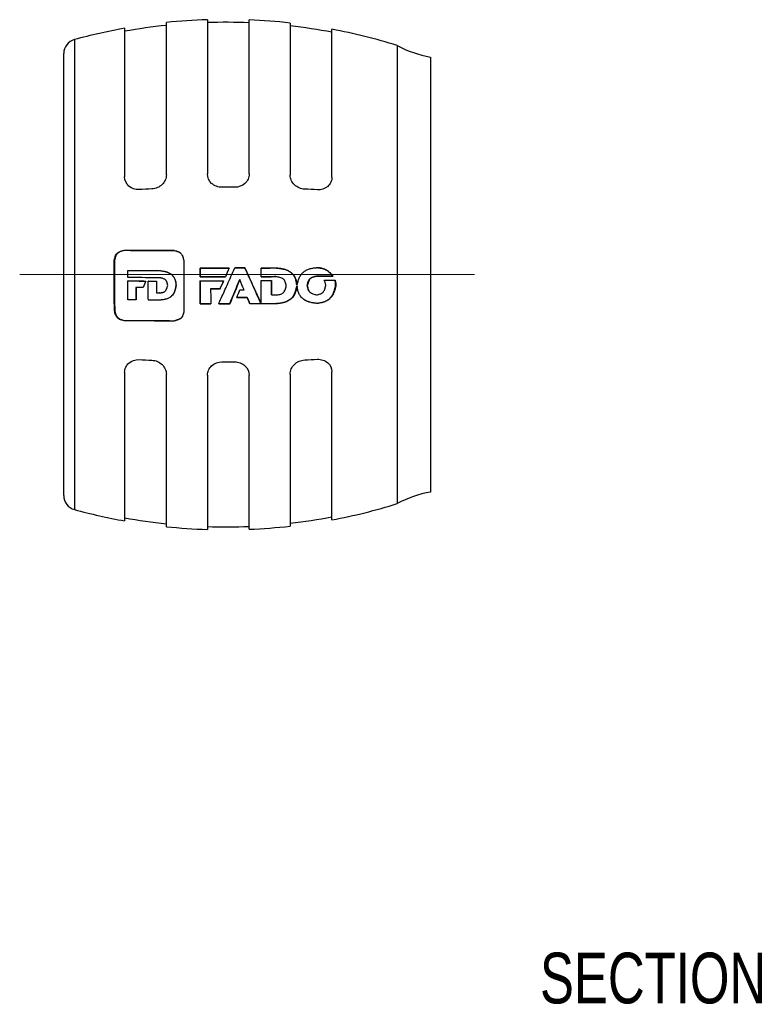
# Model space of a CAD drawing. Header units: millimetres. Extents: x 0 to 210, y 0 to 297.
# Tile 6 of 11: x 102 to 152, y 187 to 255. Entities that reach past the tile are written whole.
import ezdxf

# ---------------------------------------------------------------- set-up
doc = ezdxf.new("R2010")
doc.units = ezdxf.units.MM
doc.styles.add('SLDTEXTSTYLE3', font='TXT', dxfattribs={"width": 0.75})

msp = doc.modelspace()

# ---------------------------------------------------------------- linework, layer by layer
at = {"color": 7, "linetype": 'Continuous', "lineweight": 25}
for p, q in [((111.65, 244.289), (111.65, 254.802)), ((114.48, 254.993), (114.48, 244.355)), ((117.36, 244.35), (117.36, 254.98)), ((120.19, 254.763), (120.19, 244.276)), ((108.77, 254.397), (108.77, 244.15)), ((123.07, 244.128), (123.07, 254.331)), ((127.57, 253.211), (127.57, 221.611)), ((104.57, 222.168), (104.57, 252.655)), ((129.87, 252.411), (129.87, 222.411)), ((108.75, 239.075), (108.732, 239.085)), ((108.08, 238.407), (108.061, 238.412)), ((112.198, 239.061), (112.189, 239.07)), ((113.984, 237.856), (113.98, 237.858)), ((117.065, 237.873), (117.068, 237.876)), ((119.178, 237.864), (119.187, 237.867)), ((121.734, 237.842), (121.984, 237.887)), ((121.984, 237.887), (122, 237.889)), ((113.983, 237.258), (113.978, 237.257)), ((115.83, 237.503), (115.72, 237.258)), ((115.72, 237.258), (115.72, 237.257)), ((116.713, 237.066), (116.716, 237.064)), ((119.114, 237.268), (119.123, 237.267)), ((119.194, 237.268), (119.202, 237.267)), ((121.983, 237.296), (121.999, 237.295)), ((123.135, 237.307), (123.154, 237.306)), ((109.004, 236.975), (108.987, 236.973)), ((110.057, 236.528), (110.043, 236.523)), ((110.243, 236.968), (110.229, 236.965)), ((110.415, 236.967), (110.402, 236.964)), ((110.971, 236.964), (110.959, 236.962)), ((112.323, 236.674), (112.314, 236.67)), ((114.707, 236.431), (114.704, 236.425)), ((115.349, 236.431), (115.348, 236.425)), ((120.649, 236.693), (120.661, 236.689)), ((120.65, 236.61), (120.662, 236.606)), ((121.358, 236.65), (121.372, 236.646)), ((123.322, 236.67), (123.342, 236.666)), ((110.972, 236.157), (110.96, 236.15)), ((111.199, 236.156), (111.187, 236.149)), ((117.214, 235.841), (117.218, 235.832)), ((118.902, 236.011), (118.91, 236.003)), ((109.562, 235.669), (109.546, 235.659)), ((113.986, 235.399), (113.982, 235.388)), ((116.02, 235.402), (116.021, 235.39)), ((117.405, 235.406), (117.409, 235.394)), ((118.176, 235.413), (118.182, 235.402)), ((118.178, 235.407), (118.185, 235.396)), ((119.168, 235.411), (119.176, 235.4)), ((121.984, 235.43), (121.999, 235.418)), ((108.088, 234.92), (108.069, 234.905)), ((108.756, 234.25), (108.738, 234.231)), ((112.203, 234.226), (112.194, 234.208)), ((108.77, 230.672), (108.77, 220.426)), ((111.65, 220.021), (111.65, 230.534)), ((114.48, 230.468), (114.48, 219.83)), ((117.36, 219.843), (117.36, 230.473)), ((120.19, 230.547), (120.19, 220.06)), ((123.07, 220.492), (123.07, 230.695))]:
    msp.add_line(p, q, dxfattribs=at)
at = {"color": 8, "linetype": 'Continuous', "lineweight": 25}
msp.add_line((105.308, 253.62), (105.308, 221.203), dxfattribs=at)
at = {"color": 7, "linetype": 'Continuous', "lineweight": 18}
msp.add_line((132.906, 237.411), (101.534, 237.411), dxfattribs=at)
at = {"color": 7, "linetype": 'Continuous', "lineweight": 25, "flags": 128}
for points in [[(112.001, 235.922), (112.006, 235.927), (112.011, 235.931)], [(121.655, 236.128), (121.662, 236.124), (121.671, 236.12)]]:
    msp.add_lwpolyline(points, dxfattribs=at)
at = {"color": 7, "linetype": 'Continuous', "lineweight": 25}
for centre, radius, start, end in [((115.739, 215.264), 39.749, 91.81532, 95.90478), ((115.739, 215.264), 39.549, 87.65115, 91.8245), ((115.739, 215.264), 39.749, 83.57082, 87.66298), ((115.739, 215.264), 39.749, 100.09792, 105.21487), ((115.739, 215.264), 39.549, 95.93475, 100.14953), ((115.739, 215.264), 39.549, 79.3177, 83.53817), ((115.739, 215.264), 39.749, 72.68396, 79.37207), ((105.57, 252.655), 1, 105.21487, 180), ((131.318, 260.279), 8, 242.0667, 259.57529), ((115.645, 130.183), 113.247, 92.52786, 92.9736), ((115.739, 127.221), 116.21, 89.6939, 90.12777), ((115.854, 130.581), 112.848, 86.84203, 87.28942), ((115.645, 344.64), 113.247, 267.0264, 267.47214), ((115.739, 347.601), 116.21, 269.87223, 270.3061), ((115.854, 344.242), 112.848, 272.71058, 273.15797), ((105.57, 222.168), 1, 180, 254.78513), ((131.318, 214.543), 8, 100.42471, 117.9333), ((115.739, 259.558), 39.749, 280.62793, 287.31604), ((115.739, 259.558), 39.749, 254.78513, 259.90208), ((115.739, 259.558), 39.549, 259.85047, 264.06525), ((115.739, 259.558), 39.749, 272.33702, 276.42918), ((115.739, 259.558), 39.549, 276.46183, 280.6823), ((115.739, 259.558), 39.749, 264.09522, 268.18468), ((115.739, 259.558), 39.549, 268.1755, 272.34885)]:
    msp.add_arc(centre, radius, start, end, dxfattribs=at)
for points, knots in [([(109.77, 243.277), (109.639, 243.27), (109.51, 243.288), (109.268, 243.368), (109.157, 243.431), (108.88, 243.672), (108.77, 243.906), (108.77, 244.15)], [0, 0, 0, 0, 0.25, 0.25, 0.5, 0.5, 1, 1, 1, 1]), ([(111.65, 244.289), (111.65, 244.167), (111.624, 244.046), (111.523, 243.818), (111.449, 243.711), (111.264, 243.532), (111.152, 243.458), (110.912, 243.356), (110.782, 243.325), (110.65, 243.32)], [0, 0, 0, 0, 0.25, 0.25, 0.5, 0.5, 0.75, 0.75, 1, 1, 1, 1]), ([(115.48, 243.431), (115.348, 243.431), (115.219, 243.455), (114.976, 243.548), (114.865, 243.616), (114.589, 243.873), (114.48, 244.112), (114.48, 244.355)], [0, 0, 0, 0, 0.25, 0.25, 0.5, 0.5, 1, 1, 1, 1]), ([(117.36, 244.35), (117.36, 244.229), (117.334, 244.109), (117.234, 243.886), (117.16, 243.784), (116.884, 243.528), (116.625, 243.428), (116.36, 243.43)], [0, 0, 0, 0, 0.25, 0.25, 0.5, 0.5, 1, 1, 1, 1]), ([(121.19, 243.303), (121.059, 243.309), (120.93, 243.339), (120.689, 243.443), (120.578, 243.517), (120.392, 243.697), (120.317, 243.804), (120.217, 244.031), (120.19, 244.154), (120.19, 244.276)], [0, 0, 0, 0, 0.25, 0.25, 0.5, 0.5, 0.75, 0.75, 1, 1, 1, 1]), ([(123.07, 244.128), (123.07, 244.005), (123.044, 243.887), (122.943, 243.668), (122.868, 243.57), (122.591, 243.329), (122.333, 243.243), (122.07, 243.258)], [0, 0, 0, 0, 0.25, 0.25, 0.5, 0.5, 1, 1, 1, 1]), ([(108.061, 238.412), (108.07, 238.457), (108.089, 238.546), (108.124, 238.673), (108.175, 238.789), (108.25, 238.884), (108.352, 238.955), (108.469, 239.008), (108.599, 239.049), (108.687, 239.073), (108.732, 239.085)], [0, 0, 0, 0, 0.132137, 0.259551, 0.379438, 0.493749, 0.603741, 0.73416, 0.865031, 1, 1, 1, 1]), ([(108.75, 239.075), (108.72, 239.067), (108.694, 239.06), (108.661, 239.051), (108.65, 239.048), (108.636, 239.044), (108.632, 239.043), (108.626, 239.041), (108.624, 239.04), (108.621, 239.04), (108.62, 239.039), (108.618, 239.039), (108.617, 239.039), (108.592, 239.031), (108.569, 239.024), (108.537, 239.013), (108.526, 239.01), (108.512, 239.005), (108.507, 239.003), (108.5, 239), (108.497, 238.999), (108.493, 238.998), (108.491, 238.997), (108.443, 238.978), (108.402, 238.959), (108.348, 238.928), (108.332, 238.918), (108.309, 238.901), (108.302, 238.895), (108.287, 238.884), (108.281, 238.879), (108.26, 238.859), (108.246, 238.845), (108.228, 238.821), (108.222, 238.814), (108.21, 238.797), (108.205, 238.788), (108.19, 238.764), (108.181, 238.746), (108.168, 238.718), (108.163, 238.708), (108.157, 238.693), (108.155, 238.688), (108.151, 238.678), (108.149, 238.672), (108.141, 238.649), (108.134, 238.63), (108.125, 238.598), (108.122, 238.587), (108.117, 238.57), (108.116, 238.564), (108.114, 238.555), (108.113, 238.552), (108.112, 238.548), (108.111, 238.546), (108.111, 238.543), (108.11, 238.541), (108.103, 238.51), (108.093, 238.466), (108.08, 238.407)], [0, 0, 0, 0, 0.0625, 0.0625, 0.09375, 0.09375, 0.109375, 0.109375, 0.1171875, 0.1171875, 0.1210937, 0.1210937, 0.125, 0.125, 0.1875, 0.1875, 0.21875, 0.21875, 0.234375, 0.234375, 0.2421875, 0.2421875, 0.25, 0.25, 0.375, 0.375, 0.4375, 0.4375, 0.46875, 0.46875, 0.5, 0.5, 0.5625, 0.5625, 0.59375, 0.59375, 0.625, 0.625, 0.6875, 0.6875, 0.71875, 0.71875, 0.734375, 0.734375, 0.75, 0.75, 0.8125, 0.8125, 0.84375, 0.84375, 0.859375, 0.859375, 0.8671875, 0.8671875, 0.8710937, 0.8710937, 0.875, 0.875, 1, 1, 1, 1]), ([(108.732, 239.085), (108.926, 239.084), (109.281, 239.083), (109.763, 239.081), (110.143, 239.079), (110.621, 239.076), (111.291, 239.073), (111.87, 239.071), (112.189, 239.07)], [0, 0, 0, 0, 0.16947, 0.309294, 0.419472, 0.500004, 0.72449, 1, 1, 1, 1]), ([(112.198, 239.061), (111.85, 239.062), (111.532, 239.063), (111.1, 239.064), (110.963, 239.065), (110.77, 239.066), (110.707, 239.066), (110.615, 239.066), (110.585, 239.067), (110.541, 239.067), (110.527, 239.067), (110.505, 239.067), (110.498, 239.067), (110.487, 239.067), (110.483, 239.067), (110.478, 239.067), (110.476, 239.067), (110.472, 239.067), (110.47, 239.067), (110.318, 239.068), (110.099, 239.069), (109.525, 239.072), (109.171, 239.074), (108.75, 239.075)], [0, 0, 0, 0, 0.25, 0.25, 0.375, 0.375, 0.4375, 0.4375, 0.46875, 0.46875, 0.484375, 0.484375, 0.4921875, 0.4921875, 0.4960937, 0.4960937, 0.4980469, 0.4980469, 0.5, 0.5, 0.75, 0.75, 1, 1, 1, 1]), ([(108.069, 234.905), (108.066, 235.044), (108.062, 235.325), (108.057, 235.755), (108.053, 236.2), (108.052, 236.709), (108.052, 237.265), (108.055, 237.851), (108.059, 238.229), (108.061, 238.412)], [0, 0, 0, 0, 0.119181, 0.2422394, 0.3691794, 0.5000055, 0.6768657, 0.8435279, 1, 1, 1, 1]), ([(108.08, 238.407), (108.077, 238.142), (108.074, 237.865), (108.072, 237.428), (108.072, 237.278), (108.071, 237.05), (108.071, 236.973), (108.071, 236.856), (108.071, 236.817), (108.071, 236.739), (108.071, 236.698), (108.073, 236.041), (108.078, 235.461), (108.088, 234.92)], [0, 0, 0, 0, 0.25, 0.25, 0.375, 0.375, 0.4375, 0.4375, 0.46875, 0.46875, 0.5, 0.5, 1, 1, 1, 1]), ([(112.189, 239.07), (112.234, 239.061), (112.322, 239.042), (112.448, 239.006), (112.563, 238.956), (112.657, 238.879), (112.727, 238.776), (112.778, 238.658), (112.818, 238.526), (112.841, 238.436), (112.853, 238.391)], [0, 0, 0, 0, 0.132, 0.259283, 0.379082, 0.493427, 0.603513, 0.734094, 0.865023, 1, 1, 1, 1]), ([(112.198, 239.061), (112.286, 239.042), (112.414, 239.015), (112.571, 238.949), (112.63, 238.895), (112.658, 238.869)], [0, 0, 0, 0, 0.531023, 0.776425, 1, 1, 1, 1]), ([(112.853, 238.391), (112.852, 238.259), (112.851, 237.995), (112.849, 237.6), (112.848, 237.206), (112.848, 236.814), (112.849, 236.422), (112.85, 236.033), (112.852, 235.645), (112.854, 235.259), (112.856, 235.003), (112.857, 234.876)], [0, 0, 0, 0, 0.112444, 0.224553, 0.336329, 0.44777, 0.55888, 0.669656, 0.780102, 0.890216, 1, 1, 1, 1]), ([(113.98, 237.858), (114.147, 237.858), (114.481, 237.858), (114.983, 237.858), (115.486, 237.858), (115.822, 237.857), (115.989, 237.857)], [0, 0, 0, 0, 0.249556, 0.499408, 0.749556, 1, 1, 1, 1]), ([(115.259, 235.39), (115.317, 235.52), (115.442, 235.798), (115.64, 236.242), (115.863, 236.739), (116.108, 237.29), (116.28, 237.674), (116.37, 237.875)], [0, 0, 0, 0, 0.1577678, 0.336661, 0.5366739, 0.7577939, 1, 1, 1, 1]), ([(116.37, 237.875), (116.487, 237.875), (116.719, 237.875), (116.952, 237.876), (117.068, 237.876)], [0, 0, 0, 0, 0.499936, 1, 1, 1, 1]), ([(117.068, 237.876), (117.127, 237.747), (117.242, 237.492), (117.412, 237.116), (117.576, 236.751), (117.735, 236.397), (117.889, 236.055), (118.037, 235.724), (118.134, 235.508), (118.182, 235.402)], [0, 0, 0, 0, 0.1562844, 0.3080931, 0.4554253, 0.598281, 0.736661, 0.8705666, 1, 1, 1, 1]), ([(118.183, 237.861), (118.351, 237.862), (118.685, 237.863), (119.02, 237.866), (119.187, 237.867)], [0, 0, 0, 0, 0.500797, 1, 1, 1, 1]), ([(120.649, 236.693), (120.64, 236.751), (120.632, 236.802), (120.621, 236.867), (120.617, 236.887), (120.612, 236.914), (120.61, 236.922), (120.608, 236.934), (120.607, 236.938), (120.606, 236.944), (120.605, 236.946), (120.605, 236.949), (120.604, 236.95), (120.604, 236.951), (120.604, 236.952), (120.593, 237), (120.581, 237.045), (120.561, 237.106), (120.554, 237.126), (120.543, 237.154), (120.539, 237.163), (120.531, 237.182), (120.527, 237.19), (120.505, 237.238), (120.484, 237.275), (120.448, 237.329), (120.435, 237.347), (120.408, 237.382), (120.393, 237.4), (120.35, 237.45), (120.319, 237.481), (120.269, 237.525), (120.253, 237.539), (120.227, 237.56), (120.218, 237.566), (120.2, 237.579), (120.19, 237.586), (120.147, 237.616), (120.111, 237.638), (120.054, 237.668), (120.035, 237.678), (120.005, 237.692), (119.995, 237.696), (119.98, 237.703), (119.975, 237.705), (119.964, 237.709), (119.959, 237.712), (119.917, 237.729), (119.878, 237.742), (119.816, 237.761), (119.795, 237.767), (119.762, 237.776), (119.751, 237.779), (119.735, 237.783), (119.729, 237.784), (119.718, 237.787), (119.711, 237.788), (119.669, 237.798), (119.628, 237.806), (119.563, 237.817), (119.54, 237.821), (119.506, 237.826), (119.494, 237.828), (119.476, 237.83), (119.47, 237.831), (119.461, 237.832), (119.458, 237.833), (119.453, 237.833), (119.452, 237.834), (119.449, 237.834), (119.447, 237.834), (119.386, 237.842), (119.297, 237.852), (119.178, 237.864)], [0, 0, 0, 0, 0.0625, 0.0625, 0.09375, 0.09375, 0.109375, 0.109375, 0.1171875, 0.1171875, 0.1210937, 0.1210937, 0.1230469, 0.1230469, 0.125, 0.125, 0.1875, 0.1875, 0.21875, 0.21875, 0.234375, 0.234375, 0.25, 0.25, 0.3125, 0.3125, 0.34375, 0.34375, 0.375, 0.375, 0.4375, 0.4375, 0.46875, 0.46875, 0.484375, 0.484375, 0.5, 0.5, 0.5625, 0.5625, 0.59375, 0.59375, 0.609375, 0.609375, 0.6171875, 0.6171875, 0.625, 0.625, 0.6875, 0.6875, 0.71875, 0.71875, 0.734375, 0.734375, 0.7421875, 0.7421875, 0.75, 0.75, 0.8125, 0.8125, 0.84375, 0.84375, 0.859375, 0.859375, 0.8671875, 0.8671875, 0.8710937, 0.8710937, 0.8730469, 0.8730469, 0.875, 0.875, 1, 1, 1, 1]), ([(119.187, 237.867), (119.276, 237.858), (119.454, 237.84), (119.716, 237.797), (119.967, 237.724), (120.2, 237.601), (120.398, 237.425), (120.547, 237.204), (120.622, 236.95), (120.648, 236.777), (120.661, 236.689)], [0, 0, 0, 0, 0.128218, 0.254342, 0.377702, 0.500685, 0.626357, 0.750895, 0.874263, 1, 1, 1, 1]), ([(120.661, 236.689), (120.683, 236.771), (120.725, 236.934), (120.805, 237.171), (120.918, 237.39), (121.083, 237.573), (121.286, 237.715), (121.515, 237.809), (121.757, 237.86), (121.919, 237.88), (122, 237.889)], [0, 0, 0, 0, 0.128418, 0.254137, 0.37666, 0.499834, 0.62347, 0.750958, 0.875123, 1, 1, 1, 1]), ([(123.135, 237.307), (123.109, 237.334), (123.087, 237.359), (123.057, 237.39), (123.048, 237.4), (123.036, 237.413), (123.032, 237.418), (123.026, 237.424), (123.024, 237.426), (123.021, 237.428), (123.02, 237.429), (123.019, 237.431), (123.018, 237.432), (122.995, 237.456), (122.974, 237.477), (122.943, 237.507), (122.933, 237.517), (122.919, 237.531), (122.914, 237.535), (122.907, 237.542), (122.905, 237.544), (122.9, 237.548), (122.898, 237.55), (122.804, 237.637), (122.716, 237.701), (122.588, 237.769), (122.541, 237.788), (122.463, 237.813), (122.437, 237.821), (122.395, 237.831), (122.38, 237.835), (122.359, 237.839), (122.351, 237.841), (122.34, 237.843), (122.337, 237.844), (122.329, 237.845), (122.325, 237.846), (122.297, 237.851), (122.271, 237.855), (122.229, 237.861), (122.215, 237.863), (122.193, 237.866), (122.185, 237.867), (122.174, 237.868), (122.17, 237.869), (122.164, 237.869), (122.162, 237.87), (122.158, 237.87), (122.156, 237.87), (122.117, 237.875), (122.06, 237.88), (121.984, 237.887)], [0, 0, 0, 0, 0.0625, 0.0625, 0.09375, 0.09375, 0.109375, 0.109375, 0.1171875, 0.1171875, 0.1210937, 0.1210937, 0.125, 0.125, 0.1875, 0.1875, 0.21875, 0.21875, 0.234375, 0.234375, 0.2421875, 0.2421875, 0.25, 0.25, 0.5, 0.5, 0.625, 0.625, 0.6875, 0.6875, 0.71875, 0.71875, 0.734375, 0.734375, 0.7421875, 0.7421875, 0.75, 0.75, 0.8125, 0.8125, 0.84375, 0.84375, 0.859375, 0.859375, 0.8671875, 0.8671875, 0.8710937, 0.8710937, 0.875, 0.875, 1, 1, 1, 1]), ([(122, 237.889), (122.057, 237.884), (122.17, 237.874), (122.39, 237.845), (122.658, 237.767), (122.878, 237.592), (123.037, 237.433), (123.114, 237.349), (123.154, 237.306)], [0, 0, 0, 0, 0.128415, 0.254836, 0.498226, 0.743431, 0.8708, 1, 1, 1, 1]), ([(111.18, 237.688), (111.277, 237.675), (111.349, 237.665), (111.398, 237.657), (111.402, 237.656), (111.407, 237.655), (111.409, 237.655), (111.417, 237.654), (111.422, 237.653), (111.436, 237.65), (111.446, 237.649), (111.474, 237.643), (111.492, 237.64), (111.544, 237.629), (111.577, 237.621), (111.611, 237.612), (111.617, 237.61), (111.626, 237.608), (111.63, 237.607), (111.644, 237.603), (111.652, 237.6), (111.678, 237.592), (111.695, 237.586), (111.745, 237.569), (111.776, 237.556), (111.812, 237.538), (111.821, 237.534), (111.837, 237.526), (111.845, 237.522), (111.868, 237.509), (111.883, 237.5), (111.928, 237.472), (111.956, 237.452), (111.995, 237.42), (112.01, 237.408), (112.036, 237.383), (112.048, 237.371), (112.085, 237.332), (112.108, 237.304), (112.173, 237.216), (112.208, 237.153), (112.236, 237.079), (112.238, 237.073), (112.244, 237.058), (112.246, 237.05), (112.254, 237.026), (112.259, 237.01), (112.272, 236.958), (112.28, 236.922), (112.287, 236.88), (112.287, 236.88), (112.288, 236.877), (112.288, 236.875), (112.289, 236.871), (112.289, 236.868), (112.291, 236.858), (112.292, 236.851), (112.295, 236.829), (112.297, 236.813), (112.304, 236.759), (112.309, 236.718), (112.314, 236.67)], [0, 0, 0, 0, 0.125, 0.125, 0.1289062, 0.1289062, 0.1328125, 0.1328125, 0.140625, 0.140625, 0.15625, 0.15625, 0.1875, 0.1875, 0.25, 0.25, 0.2578125, 0.2578125, 0.265625, 0.265625, 0.28125, 0.28125, 0.3125, 0.3125, 0.375, 0.375, 0.390625, 0.390625, 0.40625, 0.40625, 0.4375, 0.4375, 0.5, 0.5, 0.53125, 0.53125, 0.5625, 0.5625, 0.625, 0.625, 0.75, 0.75, 0.765625, 0.765625, 0.78125, 0.78125, 0.8125, 0.8125, 0.875, 0.875, 0.8789062, 0.8789062, 0.8828125, 0.8828125, 0.890625, 0.890625, 0.90625, 0.90625, 0.9375, 0.9375, 1, 1, 1, 1]), ([(111.741, 236.668), (111.732, 236.719), (111.725, 236.756), (111.719, 236.782), (111.719, 236.785), (111.718, 236.79), (111.717, 236.793), (111.715, 236.8), (111.714, 236.805), (111.711, 236.819), (111.709, 236.828), (111.702, 236.854), (111.697, 236.87), (111.691, 236.889), (111.689, 236.894), (111.686, 236.903), (111.684, 236.907), (111.679, 236.919), (111.676, 236.927), (111.666, 236.95), (111.658, 236.965), (111.647, 236.984), (111.642, 236.991), (111.633, 237.005), (111.628, 237.011), (111.612, 237.029), (111.601, 237.04), (111.583, 237.056), (111.578, 237.06), (111.566, 237.069), (111.56, 237.073), (111.541, 237.086), (111.527, 237.094), (111.482, 237.117), (111.447, 237.13), (111.404, 237.143), (111.401, 237.144), (111.393, 237.147), (111.389, 237.148), (111.376, 237.151), (111.368, 237.154), (111.34, 237.161), (111.321, 237.165), (111.298, 237.17), (111.297, 237.17), (111.294, 237.171), (111.292, 237.172), (111.287, 237.173), (111.283, 237.173), (111.271, 237.176), (111.263, 237.178), (111.234, 237.183), (111.212, 237.188), (111.186, 237.193)], [0, 0, 0, 0, 0.125, 0.125, 0.1328125, 0.1328125, 0.140625, 0.140625, 0.15625, 0.15625, 0.1875, 0.1875, 0.25, 0.25, 0.265625, 0.265625, 0.28125, 0.28125, 0.3125, 0.3125, 0.375, 0.375, 0.40625, 0.40625, 0.4375, 0.4375, 0.5, 0.5, 0.53125, 0.53125, 0.5625, 0.5625, 0.625, 0.625, 0.75, 0.75, 0.765625, 0.765625, 0.78125, 0.78125, 0.8125, 0.8125, 0.875, 0.875, 0.8828125, 0.8828125, 0.890625, 0.890625, 0.90625, 0.90625, 0.9375, 0.9375, 1, 1, 1, 1]), ([(111.27, 237.676), (111.267, 237.676), (111.262, 237.677), (111.257, 237.677), (111.255, 237.678)], [0, 0, 0, 0, 0.499998, 1, 1, 1, 1]), ([(111.269, 237.675), (111.297, 237.672), (111.369, 237.662), (111.485, 237.643), (111.609, 237.616), (111.72, 237.582), (111.849, 237.529), (111.999, 237.437), (112.121, 237.307), (112.199, 237.187), (112.248, 237.081), (112.283, 236.962), (112.306, 236.822), (112.317, 236.727), (112.323, 236.674)], [0, 0, 0, 0, 0.051724, 0.13441, 0.219159, 0.286213, 0.348313, 0.476821, 0.608372, 0.674501, 0.739256, 0.822135, 0.902394, 1, 1, 1, 1]), ([(119.123, 237.267), (118.967, 237.266), (118.654, 237.264), (118.341, 237.263), (118.184, 237.262)], [0, 0, 0, 0, 0.499347, 1, 1, 1, 1]), ([(119.923, 236.641), (119.913, 236.687), (119.895, 236.778), (119.858, 236.907), (119.804, 237.024), (119.721, 237.114), (119.611, 237.176), (119.485, 237.217), (119.345, 237.245), (119.251, 237.26), (119.202, 237.267)], [0, 0, 0, 0, 0.132943, 0.260115, 0.378177, 0.49007, 0.598991, 0.729929, 0.862592, 1, 1, 1, 1]), ([(121.358, 236.65), (121.365, 236.68), (121.371, 236.705), (121.379, 236.738), (121.381, 236.748), (121.385, 236.761), (121.386, 236.766), (121.387, 236.772), (121.388, 236.773), (121.389, 236.776), (121.389, 236.777), (121.389, 236.779), (121.389, 236.779), (121.396, 236.805), (121.402, 236.827), (121.411, 236.858), (121.415, 236.868), (121.419, 236.882), (121.421, 236.887), (121.423, 236.894), (121.424, 236.896), (121.425, 236.901), (121.426, 236.903), (121.442, 236.95), (121.46, 236.989), (121.488, 237.041), (121.498, 237.057), (121.513, 237.079), (121.518, 237.086), (121.529, 237.1), (121.534, 237.106), (121.553, 237.126), (121.566, 237.139), (121.588, 237.157), (121.595, 237.162), (121.611, 237.173), (121.62, 237.179), (121.643, 237.193), (121.659, 237.202), (121.686, 237.214), (121.695, 237.218), (121.71, 237.224), (121.715, 237.226), (121.725, 237.229), (121.73, 237.232), (121.752, 237.239), (121.77, 237.245), (121.801, 237.254), (121.811, 237.257), (121.827, 237.261), (121.833, 237.262), (121.841, 237.264), (121.844, 237.265), (121.848, 237.266), (121.85, 237.267), (121.853, 237.267), (121.855, 237.268), (121.883, 237.275), (121.926, 237.284), (121.983, 237.296)], [0, 0, 0, 0, 0.0625, 0.0625, 0.09375, 0.09375, 0.109375, 0.109375, 0.1171875, 0.1171875, 0.1210937, 0.1210937, 0.125, 0.125, 0.1875, 0.1875, 0.21875, 0.21875, 0.234375, 0.234375, 0.2421875, 0.2421875, 0.25, 0.25, 0.375, 0.375, 0.4375, 0.4375, 0.46875, 0.46875, 0.5, 0.5, 0.5625, 0.5625, 0.59375, 0.59375, 0.625, 0.625, 0.6875, 0.6875, 0.71875, 0.71875, 0.734375, 0.734375, 0.75, 0.75, 0.8125, 0.8125, 0.84375, 0.84375, 0.859375, 0.859375, 0.8671875, 0.8671875, 0.8710937, 0.8710937, 0.875, 0.875, 1, 1, 1, 1]), ([(121.999, 237.295), (121.956, 237.286), (121.872, 237.269), (121.751, 237.236), (121.641, 237.188), (121.552, 237.116), (121.486, 237.017), (121.439, 236.903), (121.403, 236.776), (121.382, 236.69), (121.372, 236.646)], [0, 0, 0, 0, 0.132792, 0.260614, 0.38045, 0.494152, 0.603386, 0.733528, 0.864578, 1, 1, 1, 1]), ([(123.322, 236.67), (123.321, 236.711), (123.318, 236.747), (123.315, 236.794), (123.313, 236.808), (123.311, 236.827), (123.311, 236.833), (123.309, 236.842), (123.309, 236.845), (123.308, 236.85), (123.308, 236.852), (123.305, 236.87), (123.303, 236.884), (123.298, 236.907), (123.296, 236.915), (123.294, 236.926), (123.293, 236.93), (123.291, 236.936), (123.291, 236.938), (123.29, 236.942), (123.289, 236.945), (123.284, 236.967), (123.275, 236.996), (123.264, 237.036)], [0, 0, 0, 0, 0.25, 0.25, 0.375, 0.375, 0.4375, 0.4375, 0.46875, 0.46875, 0.5, 0.5, 0.625, 0.625, 0.6875, 0.6875, 0.71875, 0.71875, 0.734375, 0.734375, 0.75, 0.75, 1, 1, 1, 1]), ([(109.556, 236.532), (109.557, 236.388), (109.558, 236.1), (109.56, 235.813), (109.562, 235.669)], [0, 0, 0, 0, 0.4999482, 1, 1, 1, 1]), ([(110.971, 236.964), (110.971, 236.83), (110.971, 236.561), (110.972, 236.292), (110.972, 236.157)], [0, 0, 0, 0, 0.499985, 1, 1, 1, 1]), ([(112.314, 236.67), (112.296, 236.571), (112.281, 236.498), (112.27, 236.449), (112.269, 236.446), (112.268, 236.441), (112.268, 236.438), (112.266, 236.431), (112.265, 236.426), (112.261, 236.412), (112.259, 236.402), (112.252, 236.374), (112.247, 236.356), (112.232, 236.304), (112.221, 236.272), (112.209, 236.239), (112.207, 236.234), (112.203, 236.225), (112.202, 236.221), (112.197, 236.208), (112.193, 236.199), (112.182, 236.174), (112.175, 236.158), (112.151, 236.111), (112.135, 236.082), (112.108, 236.042), (112.097, 236.027), (112.076, 236), (112.064, 235.987), (112.029, 235.948), (112.003, 235.923), (111.961, 235.888), (111.948, 235.878), (111.92, 235.857), (111.906, 235.847), (111.862, 235.818), (111.831, 235.801), (111.735, 235.753), (111.666, 235.727), (111.588, 235.707), (111.585, 235.706), (111.577, 235.704), (111.573, 235.703), (111.561, 235.701), (111.553, 235.699), (111.528, 235.693), (111.512, 235.69), (111.459, 235.68), (111.422, 235.675), (111.38, 235.67), (111.38, 235.67), (111.377, 235.669), (111.375, 235.669), (111.371, 235.669), (111.368, 235.668), (111.358, 235.667), (111.351, 235.666), (111.328, 235.664), (111.312, 235.662), (111.259, 235.657), (111.217, 235.654), (111.17, 235.65)], [0, 0, 0, 0, 0.125, 0.125, 0.1289062, 0.1289062, 0.1328125, 0.1328125, 0.140625, 0.140625, 0.15625, 0.15625, 0.1875, 0.1875, 0.25, 0.25, 0.2578125, 0.2578125, 0.265625, 0.265625, 0.28125, 0.28125, 0.3125, 0.3125, 0.375, 0.375, 0.40625, 0.40625, 0.4375, 0.4375, 0.5, 0.5, 0.53125, 0.53125, 0.5625, 0.5625, 0.625, 0.625, 0.75, 0.75, 0.7578125, 0.7578125, 0.765625, 0.765625, 0.78125, 0.78125, 0.8125, 0.8125, 0.875, 0.875, 0.8789062, 0.8789062, 0.8828125, 0.8828125, 0.890625, 0.890625, 0.90625, 0.90625, 0.9375, 0.9375, 1, 1, 1, 1]), ([(111.187, 236.149), (111.212, 236.152), (111.234, 236.155), (111.262, 236.158), (111.271, 236.16), (111.283, 236.161), (111.286, 236.162), (111.291, 236.162), (111.293, 236.163), (111.296, 236.163), (111.297, 236.163), (111.32, 236.167), (111.339, 236.17), (111.366, 236.175), (111.374, 236.177), (111.386, 236.18), (111.39, 236.181), (111.398, 236.183), (111.401, 236.184), (111.48, 236.205), (111.538, 236.236), (111.598, 236.295), (111.616, 236.32), (111.641, 236.363), (111.649, 236.379), (111.661, 236.404), (111.665, 236.412), (111.67, 236.426), (111.672, 236.43), (111.676, 236.439), (111.678, 236.445), (111.685, 236.464), (111.69, 236.48), (111.698, 236.507), (111.701, 236.516), (111.705, 236.531), (111.707, 236.536), (111.709, 236.543), (111.71, 236.546), (111.711, 236.551), (111.712, 236.554), (111.719, 236.58), (111.729, 236.617), (111.741, 236.668)], [0, 0, 0, 0, 0.0625, 0.0625, 0.09375, 0.09375, 0.109375, 0.109375, 0.117188, 0.117188, 0.125, 0.125, 0.1875, 0.1875, 0.21875, 0.21875, 0.234375, 0.234375, 0.25, 0.25, 0.5, 0.5, 0.625, 0.625, 0.6875, 0.6875, 0.71875, 0.71875, 0.734375, 0.734375, 0.75, 0.75, 0.8125, 0.8125, 0.84375, 0.84375, 0.859375, 0.859375, 0.867188, 0.867188, 0.875, 0.875, 1, 1, 1, 1]), ([(112.323, 236.674), (112.296, 236.53), (112.256, 236.318), (112.141, 236.065), (112.05, 235.975), (112.008, 235.934)], [0, 0, 0, 0, 0.532039, 0.785984, 1, 1, 1, 1]), ([(113.982, 235.388), (113.981, 235.521), (113.98, 235.787), (113.979, 236.188), (113.978, 236.589), (113.978, 236.856), (113.978, 236.99)], [0, 0, 0, 0, 0.250075, 0.500099, 0.750074, 1, 1, 1, 1]), ([(114.704, 236.425), (114.705, 236.252), (114.705, 235.906), (114.707, 235.561), (114.708, 235.388)], [0, 0, 0, 0, 0.499953, 1, 1, 1, 1]), ([(118.182, 235.402), (118.183, 235.534), (118.185, 235.799), (118.186, 236.198), (118.186, 236.596), (118.185, 236.863), (118.185, 236.996)], [0, 0, 0, 0, 0.2500238, 0.5000298, 0.7500208, 1, 1, 1, 1]), ([(118.909, 236.999), (118.909, 236.833), (118.91, 236.5), (118.91, 236.169), (118.91, 236.003)], [0, 0, 0, 0, 0.500015, 1, 1, 1, 1]), ([(119.168, 235.411), (119.226, 235.416), (119.277, 235.42), (119.343, 235.427), (119.363, 235.429), (119.39, 235.432), (119.399, 235.433), (119.411, 235.434), (119.415, 235.434), (119.421, 235.435), (119.422, 235.435), (119.425, 235.436), (119.426, 235.436), (119.428, 235.436), (119.428, 235.436), (119.478, 235.442), (119.524, 235.449), (119.589, 235.46), (119.61, 235.463), (119.64, 235.47), (119.65, 235.472), (119.665, 235.475), (119.669, 235.476), (119.677, 235.478), (119.679, 235.478), (119.684, 235.479), (119.686, 235.48), (119.782, 235.502), (119.87, 235.531), (119.991, 235.585), (120.03, 235.604), (120.086, 235.636), (120.104, 235.647), (120.131, 235.664), (120.14, 235.67), (120.157, 235.682), (120.165, 235.688), (120.211, 235.721), (120.245, 235.749), (120.293, 235.794), (120.308, 235.809), (120.336, 235.841), (120.35, 235.858), (120.387, 235.905), (120.41, 235.939), (120.443, 235.994), (120.454, 236.013), (120.469, 236.043), (120.474, 236.053), (120.481, 236.069), (120.484, 236.074), (120.488, 236.084), (120.491, 236.09), (120.509, 236.13), (120.524, 236.169), (120.546, 236.231), (120.554, 236.253), (120.564, 236.287), (120.568, 236.298), (120.573, 236.316), (120.575, 236.321), (120.578, 236.33), (120.579, 236.333), (120.58, 236.338), (120.58, 236.339), (120.581, 236.342), (120.582, 236.344), (120.599, 236.404), (120.622, 236.493), (120.65, 236.61)], [0, 0, 0, 0, 0.0625, 0.0625, 0.09375, 0.09375, 0.109375, 0.109375, 0.1171875, 0.1171875, 0.1210937, 0.1210937, 0.1230469, 0.1230469, 0.125, 0.125, 0.1875, 0.1875, 0.21875, 0.21875, 0.234375, 0.234375, 0.2421875, 0.2421875, 0.2460937, 0.2460937, 0.25, 0.25, 0.375, 0.375, 0.4375, 0.4375, 0.46875, 0.46875, 0.484375, 0.484375, 0.5, 0.5, 0.5625, 0.5625, 0.59375, 0.59375, 0.625, 0.625, 0.6875, 0.6875, 0.71875, 0.71875, 0.734375, 0.734375, 0.7421875, 0.7421875, 0.75, 0.75, 0.8125, 0.8125, 0.84375, 0.84375, 0.859375, 0.859375, 0.8671875, 0.8671875, 0.8710937, 0.8710937, 0.8730468, 0.8730468, 0.875, 0.875, 1, 1, 1, 1]), ([(120.662, 236.606), (120.641, 236.517), (120.599, 236.341), (120.514, 236.087), (120.384, 235.855), (120.124, 235.613), (119.788, 235.476), (119.439, 235.422), (119.264, 235.407), (119.176, 235.4)], [0, 0, 0, 0, 0.129652, 0.255558, 0.377195, 0.500133, 0.751038, 0.875357, 1, 1, 1, 1]), ([(119.205, 236.004), (119.252, 236.009), (119.345, 236.019), (119.481, 236.042), (119.604, 236.083), (119.707, 236.15), (119.783, 236.249), (119.84, 236.368), (119.885, 236.502), (119.91, 236.594), (119.923, 236.641)], [0, 0, 0, 0, 0.134042, 0.262746, 0.388449, 0.495452, 0.603505, 0.732763, 0.863945, 1, 1, 1, 1]), ([(121.999, 235.418), (121.916, 235.431), (121.752, 235.457), (121.509, 235.51), (121.278, 235.594), (121.07, 235.726), (120.897, 235.904), (120.771, 236.12), (120.702, 236.36), (120.676, 236.524), (120.662, 236.606)], [0, 0, 0, 0, 0.127941, 0.253783, 0.376996, 0.500315, 0.626037, 0.750794, 0.874569, 1, 1, 1, 1]), ([(121.358, 236.65), (121.374, 236.566), (121.397, 236.442), (121.46, 236.293), (121.538, 236.191), (121.616, 236.156), (121.66, 236.136)], [0, 0, 0, 0, 0.406271, 0.593492, 0.772223, 1, 1, 1, 1]), ([(121.372, 236.646), (121.38, 236.603), (121.396, 236.518), (121.428, 236.396), (121.474, 236.286), (121.546, 236.196), (121.643, 236.13), (121.756, 236.081), (121.881, 236.042), (121.965, 236.021), (122.008, 236.01)], [0, 0, 0, 0, 0.13208, 0.259221, 0.378559, 0.492401, 0.602368, 0.733122, 0.864476, 1, 1, 1, 1]), ([(121.984, 235.43), (122.039, 235.436), (122.087, 235.443), (122.149, 235.451), (122.168, 235.454), (122.194, 235.458), (122.202, 235.459), (122.213, 235.461), (122.217, 235.461), (122.223, 235.462), (122.224, 235.463), (122.227, 235.463), (122.228, 235.463), (122.23, 235.463), (122.23, 235.463), (122.277, 235.471), (122.32, 235.48), (122.381, 235.494), (122.4, 235.499), (122.429, 235.506), (122.438, 235.509), (122.452, 235.513), (122.456, 235.514), (122.465, 235.517), (122.469, 235.518), (122.558, 235.546), (122.637, 235.58), (122.746, 235.641), (122.782, 235.664), (122.849, 235.712), (122.881, 235.738), (122.944, 235.795), (122.973, 235.824), (123.014, 235.872), (123.026, 235.888), (123.045, 235.912), (123.051, 235.921), (123.063, 235.937), (123.069, 235.946), (123.095, 235.987), (123.115, 236.021), (123.143, 236.076), (123.152, 236.095), (123.165, 236.124), (123.17, 236.134), (123.176, 236.149), (123.178, 236.154), (123.182, 236.165), (123.184, 236.171), (123.2, 236.21), (123.213, 236.247), (123.232, 236.308), (123.239, 236.328), (123.248, 236.361), (123.251, 236.372), (123.256, 236.389), (123.257, 236.394), (123.259, 236.403), (123.26, 236.406), (123.262, 236.411), (123.263, 236.415), (123.278, 236.475), (123.298, 236.559), (123.322, 236.67)], [0, 0, 0, 0, 0.0625, 0.0625, 0.09375, 0.09375, 0.109375, 0.109375, 0.1171875, 0.1171875, 0.1210937, 0.1210937, 0.1230469, 0.1230469, 0.125, 0.125, 0.1875, 0.1875, 0.21875, 0.21875, 0.234375, 0.234375, 0.2421875, 0.2421875, 0.25, 0.25, 0.375, 0.375, 0.4375, 0.4375, 0.5, 0.5, 0.5625, 0.5625, 0.59375, 0.59375, 0.609375, 0.609375, 0.625, 0.625, 0.6875, 0.6875, 0.71875, 0.71875, 0.734375, 0.734375, 0.7421875, 0.7421875, 0.75, 0.75, 0.8125, 0.8125, 0.84375, 0.84375, 0.859375, 0.859375, 0.8671875, 0.8671875, 0.8710937, 0.8710937, 0.875, 0.875, 1, 1, 1, 1]), ([(123.342, 236.666), (123.323, 236.581), (123.286, 236.412), (123.212, 236.168), (123.102, 235.94), (122.937, 235.749), (122.73, 235.601), (122.495, 235.502), (122.248, 235.449), (122.082, 235.428), (121.999, 235.418)], [0, 0, 0, 0, 0.12868, 0.254477, 0.376834, 0.499835, 0.623391, 0.751027, 0.875137, 1, 1, 1, 1]), ([(122.008, 236.01), (122.051, 236.019), (122.136, 236.036), (122.251, 236.067), (122.362, 236.113), (122.455, 236.182), (122.525, 236.286), (122.574, 236.4), (122.61, 236.527), (122.631, 236.614), (122.641, 236.658)], [0, 0, 0, 0, 0.132878, 0.260786, 0.360506, 0.494261, 0.603584, 0.733543, 0.864576, 1, 1, 1, 1]), ([(122.641, 236.658), (122.639, 236.691), (122.635, 236.755), (122.616, 236.851), (122.576, 236.941), (122.544, 236.997), (122.528, 237.026)], [0, 0, 0, 0, 0.251588, 0.498981, 0.747393, 1, 1, 1, 1]), ([(123.283, 237.034), (123.291, 237.004), (123.309, 236.944), (123.335, 236.822), (123.339, 236.728), (123.342, 236.666)], [0, 0, 0, 0, 0.250451, 0.499728, 1, 1, 1, 1]), ([(111.199, 236.156), (111.271, 236.166), (111.379, 236.179), (111.495, 236.213), (111.53, 236.24), (111.537, 236.245)], [0, 0, 0, 0, 0.625553, 0.923104, 1, 1, 1, 1]), ([(121.984, 235.43), (121.922, 235.439), (121.81, 235.457), (121.646, 235.487), (121.467, 235.532), (121.28, 235.595), (121.162, 235.677), (121.111, 235.712)], [0, 0, 0, 0, 0.201628, 0.367409, 0.538029, 0.799139, 1, 1, 1, 1]), ([(108.738, 234.231), (108.694, 234.241), (108.606, 234.26), (108.481, 234.296), (108.366, 234.346), (108.272, 234.422), (108.201, 234.524), (108.147, 234.641), (108.105, 234.772), (108.081, 234.86), (108.069, 234.905)], [0, 0, 0, 0, 0.132102, 0.259433, 0.379185, 0.493397, 0.603498, 0.73392, 0.86491, 1, 1, 1, 1]), ([(108.088, 234.92), (108.096, 234.89), (108.103, 234.865), (108.113, 234.831), (108.116, 234.821), (108.12, 234.807), (108.121, 234.802), (108.123, 234.796), (108.123, 234.794), (108.124, 234.791), (108.125, 234.79), (108.125, 234.788), (108.125, 234.788), (108.133, 234.762), (108.14, 234.739), (108.151, 234.707), (108.155, 234.697), (108.16, 234.682), (108.162, 234.677), (108.165, 234.67), (108.165, 234.667), (108.167, 234.663), (108.168, 234.661), (108.187, 234.613), (108.206, 234.572), (108.237, 234.519), (108.248, 234.502), (108.265, 234.479), (108.27, 234.472), (108.282, 234.458), (108.287, 234.452), (108.307, 234.43), (108.321, 234.417), (108.344, 234.398), (108.352, 234.392), (108.368, 234.381), (108.378, 234.375), (108.402, 234.36), (108.419, 234.351), (108.447, 234.338), (108.457, 234.334), (108.472, 234.327), (108.477, 234.325), (108.487, 234.321), (108.493, 234.319), (108.515, 234.311), (108.535, 234.305), (108.566, 234.295), (108.577, 234.292), (108.594, 234.287), (108.6, 234.286), (108.608, 234.284), (108.611, 234.283), (108.616, 234.282), (108.617, 234.281), (108.62, 234.281), (108.622, 234.28), (108.652, 234.273), (108.696, 234.263), (108.756, 234.25)], [0, 0, 0, 0, 0.0625, 0.0625, 0.09375, 0.09375, 0.109375, 0.109375, 0.1171875, 0.1171875, 0.1210937, 0.1210937, 0.125, 0.125, 0.1875, 0.1875, 0.21875, 0.21875, 0.234375, 0.234375, 0.2421875, 0.2421875, 0.25, 0.25, 0.375, 0.375, 0.4375, 0.4375, 0.46875, 0.46875, 0.5, 0.5, 0.5625, 0.5625, 0.59375, 0.59375, 0.625, 0.625, 0.6875, 0.6875, 0.71875, 0.71875, 0.734375, 0.734375, 0.75, 0.75, 0.8125, 0.8125, 0.84375, 0.84375, 0.859375, 0.859375, 0.8671875, 0.8671875, 0.8710937, 0.8710937, 0.875, 0.875, 0.9999999, 0.9999999, 0.9999999, 0.9999999]), ([(112.857, 234.876), (112.849, 234.831), (112.832, 234.743), (112.799, 234.617), (112.751, 234.502), (112.677, 234.407), (112.576, 234.337), (112.459, 234.285), (112.328, 234.243), (112.239, 234.22), (112.194, 234.208)], [0, 0, 0, 0, 0.132129, 0.259551, 0.37947, 0.493818, 0.603811, 0.734229, 0.86507, 1, 1, 1, 1]), ([(112.774, 234.568), (112.768, 234.551), (112.746, 234.499), (112.655, 234.39), (112.46, 234.293), (112.292, 234.249), (112.203, 234.226)], [0, 0, 0, 0, 0.077132, 0.247312, 0.603924, 1, 1, 1, 1]), ([(112.194, 234.208), (111.974, 234.209), (111.561, 234.21), (110.983, 234.212), (110.377, 234.216), (109.637, 234.221), (109.064, 234.228), (108.738, 234.231)], [0, 0, 0, 0, 0.190306, 0.356973, 0.500003, 0.715476, 1, 1, 1, 1]), ([(108.756, 234.25), (109.12, 234.245), (109.446, 234.242), (109.875, 234.238), (110.009, 234.237), (110.195, 234.236), (110.254, 234.235), (110.339, 234.235), (110.367, 234.235), (110.408, 234.234), (110.422, 234.234), (110.441, 234.234), (110.448, 234.234), (110.461, 234.234), (110.467, 234.234), (110.927, 234.231), (111.503, 234.228), (112.203, 234.226)], [0, 0, 0, 0, 0.25, 0.25, 0.375, 0.375, 0.4375, 0.4375, 0.46875, 0.46875, 0.484375, 0.484375, 0.4921875, 0.4921875, 0.5, 0.5, 1, 1, 1, 1]), ([(108.77, 230.672), (108.77, 230.794), (108.797, 230.913), (108.898, 231.132), (108.972, 231.231), (109.249, 231.472), (109.507, 231.559), (109.77, 231.545)], [0, 0, 0, 0, 0.25, 0.25, 0.5, 0.5, 1, 1, 1, 1]), ([(110.65, 231.503), (110.782, 231.497), (110.911, 231.468), (111.152, 231.364), (111.263, 231.291), (111.448, 231.112), (111.523, 231.005), (111.624, 230.778), (111.65, 230.655), (111.65, 230.534)], [0, 0, 0, 0, 0.25, 0.25, 0.5, 0.5, 0.75, 0.75, 1, 1, 1, 1]), ([(114.48, 230.468), (114.48, 230.59), (114.506, 230.709), (114.606, 230.932), (114.681, 231.035), (114.957, 231.291), (115.216, 231.392), (115.48, 231.392)], [0, 0, 0, 0, 0.25, 0.25, 0.5, 0.5, 1, 1, 1, 1]), ([(116.36, 231.393), (116.492, 231.394), (116.622, 231.37), (116.864, 231.278), (116.975, 231.21), (117.252, 230.954), (117.36, 230.715), (117.36, 230.473)], [0, 0, 0, 0, 0.25, 0.25, 0.5, 0.5, 1, 1, 1, 1]), ([(120.19, 230.547), (120.19, 230.669), (120.216, 230.79), (120.317, 231.019), (120.392, 231.126), (120.577, 231.305), (120.689, 231.379), (120.928, 231.483), (121.059, 231.514), (121.19, 231.52)], [0, 0, 0, 0, 0.25, 0.25, 0.5, 0.5, 0.75, 0.75, 1, 1, 1, 1]), ([(122.07, 231.565), (122.202, 231.572), (122.331, 231.555), (122.572, 231.476), (122.683, 231.414), (122.96, 231.173), (123.07, 230.94), (123.07, 230.695)], [0, 0, 0, 0, 0.25, 0.25, 0.5, 0.5, 1, 1, 1, 1])]:
    msp.add_open_spline(points, degree=3, knots=knots, dxfattribs=at)
for points in [[(113.978, 237.257), (113.979, 237.458), (113.979, 237.658), (113.98, 237.858)], [(113.984, 237.856), (113.984, 237.656), (113.983, 237.457), (113.983, 237.258)], [(115.989, 237.855), (115.319, 237.855), (114.65, 237.855), (113.984, 237.856)], [(115.989, 237.857), (115.899, 237.657), (115.81, 237.457), (115.72, 237.257)], [(117.065, 237.873), (116.833, 237.872), (116.601, 237.872), (116.369, 237.873)], [(118.176, 235.413), (117.849, 236.14), (117.479, 236.962), (117.065, 237.873)], [(119.178, 237.864), (118.846, 237.862), (118.512, 237.86), (118.177, 237.859)], [(118.184, 237.262), (118.184, 237.462), (118.183, 237.662), (118.183, 237.861)], [(108.988, 237.204), (108.989, 237.369), (108.989, 237.534), (108.99, 237.699)], [(110.959, 237.194), (110.3, 237.197), (109.643, 237.2), (108.988, 237.204)], [(108.99, 237.699), (109.456, 237.696), (109.927, 237.693), (110.404, 237.691)], [(110.404, 237.691), (110.662, 237.69), (110.921, 237.689), (111.18, 237.688)], [(110.982, 237.193), (110.975, 237.194), (110.967, 237.194), (110.959, 237.194)], [(111.186, 237.193), (111.118, 237.193), (111.05, 237.193), (110.982, 237.193)], [(115.72, 237.257), (115.139, 237.257), (114.558, 237.257), (113.978, 237.257)], [(113.983, 237.258), (114.561, 237.258), (115.141, 237.258), (115.72, 237.258)], [(116.02, 235.402), (116.251, 235.955), (116.482, 236.51), (116.713, 237.066)], [(116.716, 237.064), (116.484, 236.505), (116.252, 235.946), (116.021, 235.39)], [(117.008, 236.363), (116.911, 236.596), (116.813, 236.83), (116.716, 237.064)], [(118.178, 237.263), (118.491, 237.264), (118.803, 237.266), (119.114, 237.268)], [(119.114, 237.268), (119.141, 237.268), (119.167, 237.268), (119.194, 237.268)], [(119.202, 237.267), (119.176, 237.267), (119.149, 237.267), (119.123, 237.267)], [(121.983, 237.296), (122.368, 237.299), (122.752, 237.303), (123.135, 237.307)], [(123.154, 237.306), (122.77, 237.302), (122.385, 237.299), (121.999, 237.295)], [(108.993, 235.663), (108.988, 236.099), (108.986, 236.536), (108.987, 236.973)], [(108.987, 236.973), (109.4, 236.97), (109.814, 236.968), (110.229, 236.965)], [(109.004, 236.975), (109.416, 236.973), (109.829, 236.97), (110.243, 236.968)], [(110.043, 236.523), (109.875, 236.524), (109.708, 236.525), (109.541, 236.526)], [(109.541, 236.526), (109.541, 236.237), (109.543, 235.948), (109.546, 235.659)], [(110.229, 236.965), (110.167, 236.818), (110.105, 236.67), (110.043, 236.523)], [(110.243, 236.968), (110.181, 236.821), (110.119, 236.674), (110.057, 236.528)], [(110.407, 235.654), (110.403, 236.089), (110.401, 236.527), (110.402, 236.964)], [(110.402, 236.964), (110.587, 236.963), (110.773, 236.963), (110.959, 236.962)], [(110.415, 236.967), (110.6, 236.966), (110.785, 236.965), (110.971, 236.964)], [(110.959, 236.962), (110.958, 236.691), (110.959, 236.42), (110.96, 236.15)], [(113.978, 236.99), (114.519, 236.99), (115.059, 236.99), (115.6, 236.99)], [(113.983, 236.993), (113.983, 236.46), (113.984, 235.928), (113.986, 235.399)], [(115.348, 236.425), (115.133, 236.425), (114.919, 236.425), (114.704, 236.425)], [(114.707, 236.431), (114.921, 236.431), (115.135, 236.431), (115.349, 236.431)], [(115.6, 236.99), (115.516, 236.802), (115.432, 236.613), (115.348, 236.425)], [(115.349, 236.431), (115.433, 236.618), (115.517, 236.805), (115.601, 236.993)], [(116.506, 235.829), (116.579, 236.007), (116.652, 236.184), (116.725, 236.362)], [(116.725, 236.362), (116.819, 236.362), (116.914, 236.362), (117.008, 236.363)], [(118.185, 236.996), (118.426, 236.997), (118.668, 236.998), (118.909, 236.999)], [(118.902, 236.011), (118.902, 236.34), (118.902, 236.671), (118.901, 237.001)], [(122.528, 237.026), (122.78, 237.028), (123.032, 237.031), (123.283, 237.034)], [(110.96, 236.15), (111.036, 236.15), (111.111, 236.15), (111.187, 236.149)], [(110.972, 236.157), (111.048, 236.157), (111.123, 236.157), (111.199, 236.156)], [(116.504, 235.838), (116.741, 235.839), (116.978, 235.84), (117.214, 235.841)], [(117.218, 235.832), (116.981, 235.831), (116.743, 235.83), (116.506, 235.829)], [(117.214, 235.841), (117.278, 235.695), (117.341, 235.55), (117.405, 235.406)], [(117.409, 235.394), (117.345, 235.54), (117.282, 235.686), (117.218, 235.832)], [(118.91, 236.003), (119.008, 236.003), (119.106, 236.004), (119.205, 236.004)], [(109.546, 235.659), (109.362, 235.66), (109.177, 235.662), (108.993, 235.663)], [(111.17, 235.65), (110.915, 235.651), (110.661, 235.652), (110.407, 235.654)], [(114.708, 235.388), (114.466, 235.388), (114.224, 235.388), (113.982, 235.388)], [(113.986, 235.399), (114.228, 235.399), (114.469, 235.399), (114.71, 235.4)], [(116.021, 235.39), (115.767, 235.39), (115.513, 235.39), (115.259, 235.39)], [(115.26, 235.401), (115.513, 235.402), (115.767, 235.402), (116.02, 235.402)], [(117.405, 235.406), (117.663, 235.406), (117.921, 235.407), (118.178, 235.407)], [(118.185, 235.396), (117.926, 235.395), (117.667, 235.395), (117.409, 235.394)], [(118.178, 235.407), (118.508, 235.408), (118.838, 235.409), (119.168, 235.411)], [(119.176, 235.4), (118.846, 235.398), (118.515, 235.397), (118.185, 235.396)]]:
    msp.add_open_spline(points, degree=3, dxfattribs=at)

# ---------------------------------------------------------------- texts
at = {"color": 7, "linetype": 'Continuous', "lineweight": 0, "insert": (148.826, 190.637), "char_height": 3.5, "attachment_point": 2, "style": 'SLDTEXTSTYLE3'}
msp.add_mtext('SECTION D-D', dxfattribs=at)

doc.saveas('drawing.dxf')
